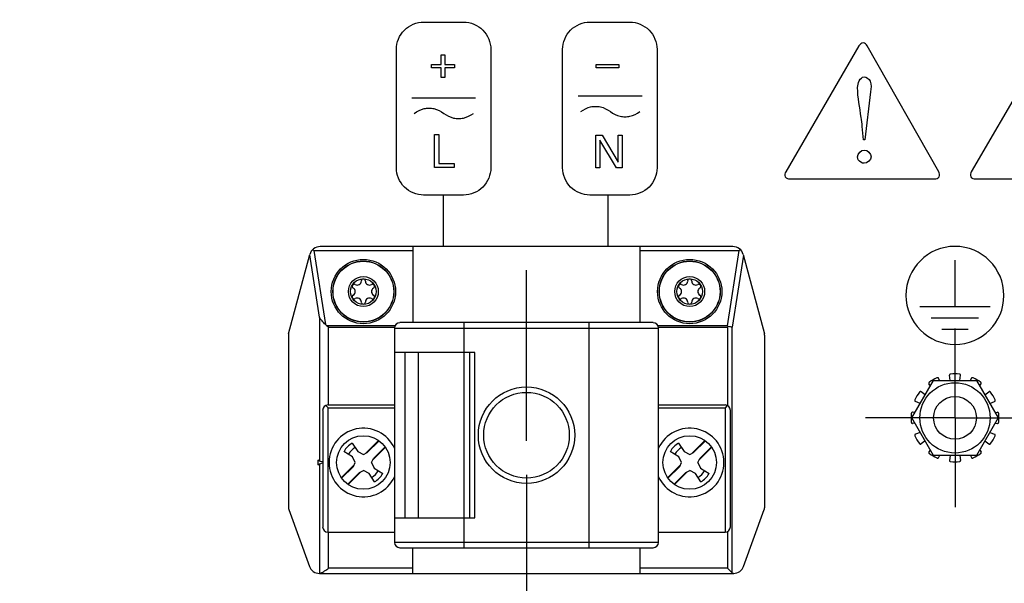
# Model space of a CAD drawing. Header units: inches. Extents: x 0 to 34, y 0 to 22.
# Tile 25 of 55: x 19.6 to 21.4, y 12.4 to 13.4. Entities that reach past the tile are written whole.
import ezdxf

# ---------------------------------------------------------------- set-up
doc = ezdxf.new("R2010")
doc.units = ezdxf.units.IN
doc.header["$LTSCALE"] = 1.87
doc.header["$MEASUREMENT"] = 0
doc.linetypes.add('CENTER', pattern=[0.6, 0.375, -0.075, 0.075, -0.075])
doc.layers.get('0').update_dxf_attribs({"linetype": 'CONTINUOUS'})
for name, color, linetype in [('02___PRT_ALL_AXES', 7, 'CONTINUOUS'), ('DEFAULT_1', 7, 'CENTER'), ('DIMENSIONS', 7, 'CONTINUOUS')]:
    doc.layers.add(name, color=color, linetype=linetype)
doc.styles.get("Standard").update_dxf_attribs({"font": 'txt', "width": 0.8})
doc.dimstyles.new('DIMSTYLE_1', dxfattribs={"dimtxt": 0.125, "dimasz": 0.18, "dimexe": 0.125, "dimexo": 0.0625, "dimgap": 0.09, "dimtad": 0, "dimtih": 1, "dimtoh": 1, "dimlfac": 2, "dimzin": 4, "dimdsep": 46, "dimtxsty": 'STANDARD', "dimblk": '_FILLED', "dimblk1": '_FILLED', "dimblk2": '_FILLED', "dimcen": 0.09, "dimadec": 0, "dimazin": 0, "dimtfac": 1, "dimtofl": 0, "dimtmove": 0, "dimatfit": 3, "dimldrblk": '_FILLED', "dimfxl": 1, "dimtolj": 1, "dimtzin": 4, "dimarcsym": 0})

# ---------------------------------------------------------------- blocks, each defined once
blk = doc.blocks.new('*D2')
at = {"layer": 'DIMENSIONS', "color": 2, "linetype": 'CONTINUOUS'}
blk.add_line((20.971, 14.0679), (12.1914, 14.0679), dxfattribs=at)
at = {"layer": 'DIMENSIONS', "color": 2, "linetype": 'CONTINUOUS', "insert": (12.1289, 14.1304), "char_height": 0.125, "width": 1.625, "attachment_point": 3, "line_spacing_factor": 0.9}
blk.add_mtext('2X 70.00{\\Ftxt.shx;\\W1.000000;\\H0.125000; }[2.756]', dxfattribs=at)
blk = doc.blocks.new('_FILLED')
at = {"color": 0, "linetype": 'BYBLOCK'}
blk.add_solid([(0, 0), (-1, 0.174), (-1, -0.174)], dxfattribs=at)
blk = doc.blocks.new('*D6')
at = {"layer": 'DIMENSIONS', "color": 2, "linetype": 'CONTINUOUS'}
blk.add_line((20.4859, 12.5852), (20.4859, 11.1855), dxfattribs=at)
at = {"layer": 'DIMENSIONS', "color": 2, "linetype": 'CONTINUOUS', "insert": (20.4234, 11.123), "char_height": 0.125, "width": 1.325, "attachment_point": 3, "rotation": 90, "line_spacing_factor": 0.9}
blk.add_mtext('80.61{\\Ftxt.shx;\\W1.000000;\\H0.125000; }[3.173]', dxfattribs=at)

msp = doc.modelspace()

# ---------------------------------------------------------------- linework, layer by layer
at = {"color": 40, "linetype": 'CONTINUOUS'}
for p, q in [((20.2967, 13.4169), (20.3703, 13.4169)), ((20.6022, 13.4169), (20.6758, 13.4169)), ((20.2467, 13.1492), (20.2467, 13.3669)), ((20.4203, 13.3669), (20.4203, 13.1492)), ((20.5522, 13.1492), (20.5522, 13.3669)), ((20.7258, 13.3669), (20.7258, 13.1492)), ((21.0971, 13.3732), (20.9627, 13.142)), ((21.2437, 13.1421), (21.1125, 13.3731)), ((21.4381, 13.3732), (21.3036, 13.142)), ((20.3288, 13.357), (20.3358, 13.357)), ((20.3288, 13.3393), (20.3288, 13.357)), ((20.3358, 13.357), (20.3358, 13.3393)), ((20.3111, 13.3393), (20.3288, 13.3393)), ((20.3111, 13.3329), (20.3111, 13.3393)), ((20.3288, 13.3329), (20.3111, 13.3329)), ((20.3288, 13.3151), (20.3288, 13.3329)), ((20.3358, 13.3393), (20.3536, 13.3393)), ((20.3536, 13.3329), (20.3358, 13.3329)), ((20.3358, 13.3329), (20.3358, 13.3151)), ((20.3536, 13.3393), (20.3536, 13.3329)), ((20.6137, 13.339), (20.6554, 13.339)), ((20.6137, 13.333), (20.6137, 13.339)), ((20.6554, 13.333), (20.6137, 13.333)), ((20.6554, 13.339), (20.6554, 13.333)), ((20.3358, 13.3151), (20.3288, 13.3151)), ((21.1186, 13.289), (21.1082, 13.2004)), ((20.2749, 13.278), (20.3923, 13.278)), ((20.581, 13.2813), (20.6984, 13.2813)), ((21.1052, 13.2004), (21.1031, 13.2254)), ((20.3167, 13.2102), (20.3249, 13.2102)), ((20.3167, 13.15), (20.3167, 13.2102)), ((20.3249, 13.2102), (20.3249, 13.1574)), ((20.6131, 13.2092), (20.6247, 13.2092)), ((20.6131, 13.1491), (20.6131, 13.2092)), ((20.6513, 13.1491), (20.6207, 13.2001)), ((20.6207, 13.2001), (20.6207, 13.1491)), ((20.6247, 13.2092), (20.6543, 13.1595)), ((20.6543, 13.2092), (20.6619, 13.2092)), ((20.6543, 13.1595), (20.6543, 13.2092)), ((20.6619, 13.2092), (20.6619, 13.1491)), ((21.1082, 13.2004), (21.1052, 13.2004)), ((20.3529, 13.15), (20.3167, 13.15)), ((20.3249, 13.1574), (20.3529, 13.1574)), ((20.3529, 13.1574), (20.3529, 13.15)), ((20.6207, 13.1491), (20.6131, 13.1491)), ((20.6619, 13.1491), (20.6513, 13.1491)), ((20.9703, 13.1287), (21.2359, 13.1287)), ((21.3113, 13.1287), (21.5769, 13.1287)), ((20.3703, 13.0992), (20.2967, 13.0992)), ((20.3328, 13.0992), (20.3328, 13.0045)), ((20.6758, 13.0992), (20.6022, 13.0992)), ((20.6355, 13.0992), (20.6355, 13.0045)), ((21.2736, 12.9795), (21.2736, 12.8942)), ((21.2088, 12.8942), (21.3385, 12.8942)), ((21.23, 12.8736), (21.3172, 12.8736)), ((21.2493, 12.853), (21.2979, 12.853))]:
    msp.add_line(p, q, dxfattribs=at)
at = {"color": 7, "linetype": 'CONTINUOUS'}
for p, q in [((20.8653, 13.0045), (20.1065, 13.0045)), ((20.2768, 13.0045), (20.2768, 12.8648)), ((20.695, 12.8648), (20.695, 13.0045)), ((20.0484, 12.8442), (20.0875, 12.99)), ((20.105, 12.8747), (20.0873, 12.9893)), ((20.095, 12.9973), (20.2768, 12.9973)), ((20.095, 12.9973), (20.116, 12.8612)), ((20.695, 12.9973), (20.8771, 12.9973)), ((20.8557, 12.8589), (20.8771, 12.9973)), ((20.8847, 12.9885), (20.8642, 12.8563)), ((20.8843, 12.99), (20.9234, 12.8442)), ((20.105, 12.8747), (20.105, 12.6105)), ((20.244, 12.8589), (20.1185, 12.8589)), ((20.1221, 12.8563), (20.2433, 12.8563)), ((20.1221, 12.7135), (20.1221, 12.8563)), ((20.2432, 12.8549), (20.7286, 12.8549)), ((20.2432, 12.8549), (20.2432, 12.4612)), ((20.7188, 12.8648), (20.253, 12.8648)), ((20.3711, 12.4514), (20.3711, 12.8648)), ((20.6007, 12.8648), (20.6007, 12.4514)), ((20.8557, 12.8589), (20.7278, 12.8589)), ((20.7285, 12.8563), (20.8557, 12.8563)), ((20.7286, 12.4612), (20.7286, 12.8549)), ((20.8569, 12.8575), (20.8557, 12.8563)), ((20.8557, 12.8563), (20.8557, 12.7122)), ((20.8642, 12.4055), (20.8642, 12.8563)), ((20.0481, 12.8416), (20.0481, 12.5249)), ((20.9237, 12.8416), (20.9237, 12.5249)), ((20.3908, 12.8097), (20.2432, 12.8097)), ((20.2629, 12.5065), (20.2629, 12.8097)), ((20.2865, 12.8097), (20.2865, 12.5065)), ((20.381, 12.8097), (20.381, 12.5065)), ((20.3908, 12.5065), (20.3908, 12.8097)), ((21.2452, 12.7588), (21.2435, 12.7627)), ((21.2646, 12.7588), (21.2634, 12.7681)), ((21.2828, 12.7588), (21.284, 12.7681)), ((21.3022, 12.7588), (21.3039, 12.7627)), ((21.1941, 12.6899), (21.2339, 12.7588)), ((21.2283, 12.7491), (21.2257, 12.7525)), ((21.2339, 12.7588), (21.3135, 12.7588)), ((21.3135, 12.7588), (21.3532, 12.6899)), ((21.3191, 12.7491), (21.3217, 12.7525)), ((21.2186, 12.7322), (21.2112, 12.7379)), ((21.3288, 12.7322), (21.3362, 12.7379)), ((20.1209, 12.7083), (20.1167, 12.7125)), ((20.2432, 12.7135), (20.1209, 12.7135)), ((20.8509, 12.7135), (20.7286, 12.7135)), ((20.8551, 12.7125), (20.8509, 12.7083)), ((21.2095, 12.7165), (21.2009, 12.7201)), ((21.3379, 12.7165), (21.3465, 12.7201)), ((20.1111, 12.7037), (20.1111, 12.4898)), ((20.1209, 12.7083), (20.2432, 12.7083)), ((20.1209, 12.4799), (20.1209, 12.7083)), ((20.7286, 12.7083), (20.8509, 12.7083)), ((20.8509, 12.7083), (20.8509, 12.4799)), ((20.8607, 12.4898), (20.8607, 12.7037)), ((21.1998, 12.6997), (21.1955, 12.7002)), ((21.3476, 12.6997), (21.3518, 12.7002)), ((21.2339, 12.621), (21.1941, 12.6899)), ((21.1998, 12.6802), (21.1955, 12.6796)), ((21.3532, 12.6899), (21.3135, 12.621)), ((21.3476, 12.6802), (21.3518, 12.6796)), ((21.2095, 12.6633), (21.2009, 12.6598)), ((21.3379, 12.6633), (21.3465, 12.6598)), ((20.1655, 12.6435), (20.1755, 12.6279)), ((20.2139, 12.6484), (20.1904, 12.6249)), ((20.1932, 12.6263), (20.2147, 12.6478)), ((20.2258, 12.6367), (20.2043, 12.6152)), ((20.7655, 12.6435), (20.7755, 12.6279)), ((20.8139, 12.6484), (20.7904, 12.6249)), ((20.7932, 12.6263), (20.8147, 12.6478)), ((20.8258, 12.6367), (20.8043, 12.6152)), ((21.2186, 12.6476), (21.2112, 12.6419)), ((21.3288, 12.6476), (21.3362, 12.6419)), ((20.1659, 12.6183), (20.1503, 12.6283)), ((20.1711, 12.6079), (20.1659, 12.6183)), ((20.1755, 12.6279), (20.1859, 12.6227)), ((20.1859, 12.6227), (20.1932, 12.6263)), ((20.2029, 12.6124), (20.2264, 12.6359)), ((20.7659, 12.6183), (20.7503, 12.6283)), ((20.7711, 12.6079), (20.7659, 12.6183)), ((20.7755, 12.6279), (20.7859, 12.6227)), ((20.7859, 12.6227), (20.7932, 12.6263)), ((20.8029, 12.6124), (20.8264, 12.6359)), ((21.2283, 12.6308), (21.2257, 12.6274)), ((21.3135, 12.621), (21.2339, 12.621)), ((21.2452, 12.621), (21.2435, 12.6171)), ((21.2646, 12.621), (21.2634, 12.6118)), ((21.2828, 12.621), (21.284, 12.6118)), ((21.3022, 12.621), (21.3039, 12.6171)), ((21.3191, 12.6308), (21.3217, 12.6274)), ((20.105, 12.6105), (20.1022, 12.6119)), ((20.1022, 12.6119), (20.1022, 12.6039)), ((20.1022, 12.6039), (20.105, 12.6053)), ((20.105, 12.6053), (20.105, 12.4042)), ((20.1689, 12.6034), (20.1454, 12.5799)), ((20.146, 12.5791), (20.1675, 12.6006)), ((20.1675, 12.6006), (20.1711, 12.6079)), ((20.2007, 12.6079), (20.2043, 12.6152)), ((20.2007, 12.6079), (20.2059, 12.5975)), ((20.7689, 12.6034), (20.7454, 12.5799)), ((20.746, 12.5791), (20.7675, 12.6006)), ((20.7675, 12.6006), (20.7711, 12.6079)), ((20.8007, 12.6079), (20.8043, 12.6152)), ((20.8007, 12.6079), (20.8059, 12.5975)), ((20.1571, 12.568), (20.1786, 12.5894)), ((20.1579, 12.5674), (20.1814, 12.5909)), ((20.1786, 12.5894), (20.1859, 12.5931)), ((20.1963, 12.5879), (20.1859, 12.5931)), ((20.2063, 12.5723), (20.1963, 12.5879)), ((20.2059, 12.5975), (20.2215, 12.5875)), ((20.7571, 12.568), (20.7786, 12.5894)), ((20.7579, 12.5674), (20.7814, 12.5909)), ((20.7786, 12.5894), (20.7859, 12.5931)), ((20.7963, 12.5879), (20.7859, 12.5931)), ((20.8063, 12.5723), (20.7963, 12.5879)), ((20.8059, 12.5975), (20.8215, 12.5875)), ((20.0487, 12.5215), (20.0867, 12.4171)), ((20.8851, 12.4171), (20.9231, 12.5215)), ((20.2432, 12.5065), (20.3908, 12.5065)), ((20.1209, 12.4799), (20.2432, 12.4799)), ((20.1221, 12.414), (20.1221, 12.4799)), ((20.7286, 12.4799), (20.8509, 12.4799)), ((20.8557, 12.4812), (20.8557, 12.414)), ((20.7286, 12.4612), (20.2432, 12.4612)), ((20.253, 12.4514), (20.7188, 12.4514)), ((20.2768, 12.4042), (20.2768, 12.4514)), ((20.695, 12.4042), (20.695, 12.4514)), ((20.1051, 12.4041), (20.1064, 12.4044)), ((20.1051, 12.4042), (20.8667, 12.4042)), ((20.1064, 12.4044), (20.1081, 12.405)), ((20.2768, 12.414), (20.1221, 12.414)), ((20.8557, 12.414), (20.695, 12.414)), ((20.8557, 12.414), (20.8642, 12.4055))]:
    msp.add_line(p, q, dxfattribs=at)
for centre, radius in [((20.1859, 12.9219), 0.0591), ((20.7859, 12.9219), 0.0591), ((20.1859, 12.9219), 0.0561), ((20.1859, 12.9219), 0.0558), ((20.7859, 12.9219), 0.0561), ((20.7859, 12.9219), 0.0558), ((20.1859, 12.9219), 0.0235), ((20.7859, 12.9219), 0.0235), ((20.4859, 12.6581), 0.0886), ((21.2737, 12.6899), 0.0646), ((20.4859, 12.6581), 0.0787), ((21.2737, 12.6899), 0.0394), ((20.1859, 12.6079), 0.0492), ((20.7859, 12.6079), 0.0492)]:
    msp.add_circle(centre, radius, dxfattribs=at)
for centre, radius, start, end in [((20.1065, 12.9849), 0.0197, 90, 165), ((20.0263, 12.9148), 0.1073, 50.2143, 51.7039), ((20.8653, 12.9849), 0.0197, 15, 90), ((20.9462, 12.9143), 0.1079, 128.4255, 129.7828), ((20.1859, 12.9412), 0.00374, 0.7228, 179.2772), ((20.7859, 12.9412), 0.00374, 0.7228, 179.2772), ((20.1692, 12.9315), 0.00374, 60.7228, 239.2772), ((20.1635, 12.9219), 0.00748, 300.7228, 59.2772), ((20.1747, 12.9413), 0.00748, 240.7228, 359.2772), ((20.1971, 12.9413), 0.00748, 180.7228, 299.2772), ((20.2026, 12.9315), 0.00374, 300.7228, 119.2772), ((20.2083, 12.9219), 0.00748, 120.7228, 239.2772), ((20.7692, 12.9315), 0.00374, 60.7228, 239.2772), ((20.7635, 12.9219), 0.00748, 300.7228, 59.2772), ((20.7747, 12.9413), 0.00748, 240.7228, 359.2772), ((20.7971, 12.9413), 0.00748, 180.7228, 299.2772), ((20.8026, 12.9315), 0.00374, 300.7228, 119.2772), ((20.8083, 12.9219), 0.00748, 120.7228, 239.2772), ((20.1692, 12.9122), 0.00374, 120.7228, 299.2772), ((20.1747, 12.9024), 0.00748, 0.7228, 119.2772), ((20.1971, 12.9024), 0.00748, 60.7228, 179.2772), ((20.2026, 12.9122), 0.00374, 240.7228, 59.2772), ((20.7692, 12.9122), 0.00374, 120.7228, 299.2772), ((20.7747, 12.9024), 0.00748, 0.7228, 119.2772), ((20.7971, 12.9024), 0.00748, 60.7228, 179.2772), ((20.8026, 12.9122), 0.00374, 240.7228, 59.2772), ((20.1859, 12.9026), 0.00374, 180.7228, 359.2772), ((20.7859, 12.9026), 0.00374, 180.7228, 359.2772), ((19.7071, 12.2708), 0.7176, 54.6741, 55.0274), ((20.253, 12.8549), 0.00984, 90, 180), ((20.7188, 12.8549), 0.00984, 0, 90), ((20.7828, 12.7938), 0.0977, 40.6732, 41.7313), ((20.0579, 12.8416), 0.00984, 165, 180), ((20.9139, 12.8416), 0.00984, 0, 15), ((21.2737, 12.6899), 0.0807, 114.2751, 125.7249), ((21.2737, 12.6899), 0.0807, 84.2751, 95.7249), ((21.2737, 12.6899), 0.0807, 54.2751, 65.7249), ((21.2737, 12.6899), 0.0807, 144.2751, 155.7249), ((21.2737, 12.6899), 0.0807, 24.2751, 35.7249), ((20.1209, 12.7037), 0.00984, 90, 180), ((20.8509, 12.7037), 0.00984, 0, 90), ((21.2737, 12.6899), 0.0807, 174.2751, 185.7249), ((21.2737, 12.6899), 0.0807, 354.2751, 5.7249), ((20.1859, 12.6079), 0.063, 24.5019, 335.4925), ((20.7859, 12.6079), 0.063, 204.5019, 155.4925), ((21.2737, 12.6899), 0.0807, 204.2751, 215.7249), ((21.2737, 12.6899), 0.0807, 324.2751, 335.7249), ((20.1859, 12.6079), 0.041, 119.8486, 150.1514), ((20.7859, 12.6079), 0.041, 119.8486, 150.1514), ((20.1859, 12.6079), 0.0312, 118.9298, 151.0702), ((20.7859, 12.6079), 0.0312, 118.9298, 151.0702), ((21.2737, 12.6899), 0.0807, 234.2751, 245.7249), ((21.2737, 12.6899), 0.0807, 294.2751, 305.7249), ((21.2737, 12.6899), 0.0807, 264.2751, 275.7249), ((20.1859, 12.6079), 0.0312, 298.9298, 331.0702), ((20.1859, 12.6079), 0.041, 299.8486, 330.1514), ((20.7859, 12.6079), 0.0312, 298.9298, 331.0702), ((20.7859, 12.6079), 0.041, 299.8486, 330.1514), ((20.0579, 12.5249), 0.00984, 180, 200), ((20.9139, 12.5249), 0.00984, 340, 360), ((20.1209, 12.4898), 0.00984, 180, 270), ((20.8509, 12.4898), 0.00984, 270, 360), ((20.253, 12.4612), 0.00984, 180, 270), ((20.7188, 12.4612), 0.00984, 270, 360), ((20.1052, 12.4238), 0.0197, 200, 270), ((20.105, 12.4077), 0.00354, 270.804, 272.5336), ((20.8666, 12.4238), 0.0197, 270.1681, 340)]:
    msp.add_arc(centre, radius, start, end, dxfattribs=at)
at = {"color": 40, "linetype": 'CONTINUOUS'}
for centre, start, end in [((21.2736, 12.9149), 0.0029, 179.9991), ((21.2736, 12.9148), 179.9957, 269.9999), ((21.2736, 12.9148), 270.0061, 0.0023)]:
    msp.add_arc(centre, 0.09, start, end, dxfattribs=at)
at = {"color": 7, "linetype": 'CONTINUOUS'}
msp.add_ellipse((20.8671, 12.414), major_axis=(0, 0.00984), ratio=0.57735, start_param=2.617994, end_param=3.116705, dxfattribs=at)
at = {"color": 40, "linetype": 'CONTINUOUS'}
for points, knots in [([(20.2467, 13.3669), (20.2467, 13.3796), (20.2574, 13.4061), (20.2839, 13.4169), (20.2967, 13.4169)], [0, 0, 0, 0, 0.500006, 1, 1, 1, 1]), ([(20.3703, 13.4169), (20.383, 13.4169), (20.4095, 13.4061), (20.4203, 13.3796), (20.4203, 13.3669)], [0, 0, 0, 0, 0.500006, 1, 1, 1, 1]), ([(20.5522, 13.3669), (20.5522, 13.3796), (20.563, 13.4061), (20.5895, 13.4169), (20.6022, 13.4169)], [0, 0, 0, 0, 0.500006, 1, 1, 1, 1]), ([(20.6758, 13.4169), (20.6886, 13.4169), (20.7151, 13.4061), (20.7258, 13.3796), (20.7258, 13.3669)], [0, 0, 0, 0, 0.500006, 1, 1, 1, 1]), ([(21.1125, 13.3731), (21.111, 13.3758), (21.1049, 13.3814), (21.0987, 13.3759), (21.0971, 13.3732)], [0, 0, 0, 0, 0.499725, 1, 1, 1, 1]), ([(21.1066, 13.3161), (21.1111, 13.3161), (21.1216, 13.3071), (21.1194, 13.2954), (21.1186, 13.289)], [0, 0, 0, 0, 0.410928, 1, 1, 1, 1]), ([(21.1031, 13.2254), (21.1027, 13.2309), (21.0998, 13.2546), (21.0946, 13.2782), (21.0946, 13.2966)], [0, 0, 0, 0, 0.231474, 1, 1, 1, 1]), ([(20.2796, 13.2492), (20.285, 13.2531), (20.2939, 13.2581), (20.3037, 13.2587), (20.3067, 13.2587)], [0, 0, 0, 0, 0.689509, 1, 1, 1, 1]), ([(20.3067, 13.2587), (20.3097, 13.2587), (20.3195, 13.2581), (20.3283, 13.2531), (20.3338, 13.2492)], [0, 0, 0, 0, 0.310561, 1, 1, 1, 1]), ([(20.5857, 13.2525), (20.5912, 13.2564), (20.6, 13.2614), (20.6098, 13.262), (20.6128, 13.262)], [0, 0, 0, 0, 0.689509, 1, 1, 1, 1]), ([(20.6128, 13.262), (20.6158, 13.262), (20.6256, 13.2614), (20.6345, 13.2564), (20.64, 13.2525)], [0, 0, 0, 0, 0.310561, 1, 1, 1, 1]), ([(20.64, 13.2525), (20.6454, 13.2487), (20.6543, 13.2437), (20.6641, 13.2431), (20.6671, 13.2431)], [0, 0, 0, 0, 0.689498, 1, 1, 1, 1]), ([(20.6671, 13.2431), (20.6701, 13.2431), (20.6799, 13.2437), (20.6887, 13.2487), (20.6942, 13.2525)], [0, 0, 0, 0, 0.31063, 1, 1, 1, 1]), ([(20.3338, 13.2492), (20.3393, 13.2454), (20.3481, 13.2404), (20.3579, 13.2398), (20.3609, 13.2398)], [0, 0, 0, 0, 0.689564, 1, 1, 1, 1]), ([(20.3609, 13.2398), (20.3639, 13.2398), (20.3737, 13.2404), (20.3826, 13.2454), (20.3881, 13.2492)], [0, 0, 0, 0, 0.310697, 1, 1, 1, 1]), ([(21.1068, 13.1576), (21.1026, 13.1576), (21.0957, 13.1612), (21.0946, 13.1675), (21.0946, 13.1694)], [0, 0, 0, 0, 0.690324, 1, 1, 1, 1]), ([(20.2967, 13.0992), (20.2839, 13.0992), (20.2574, 13.1099), (20.2467, 13.1364), (20.2467, 13.1492)], [0, 0, 0, 0, 0.499979, 1, 1, 1, 1]), ([(20.4203, 13.1492), (20.4203, 13.1364), (20.4095, 13.1099), (20.383, 13.0992), (20.3703, 13.0992)], [0, 0, 0, 0, 0.500009, 1, 1, 1, 1]), ([(20.6022, 13.0992), (20.5895, 13.0992), (20.563, 13.1099), (20.5522, 13.1364), (20.5522, 13.1492)], [0, 0, 0, 0, 0.499979, 1, 1, 1, 1]), ([(20.7258, 13.1492), (20.7258, 13.1364), (20.7151, 13.1099), (20.6886, 13.0992), (20.6758, 13.0992)], [0, 0, 0, 0, 0.500009, 1, 1, 1, 1]), ([(20.9627, 13.142), (20.9611, 13.1393), (20.9593, 13.1312), (20.9672, 13.1287), (20.9703, 13.1287)], [0, 0, 0, 0, 0.499894, 1, 1, 1, 1]), ([(21.2359, 13.1287), (21.2391, 13.1287), (21.2469, 13.1312), (21.2453, 13.1393), (21.2437, 13.1421)], [0, 0, 0, 0, 0.499917, 1, 1, 1, 1]), ([(21.3036, 13.142), (21.3021, 13.1393), (21.3003, 13.1312), (21.3082, 13.1287), (21.3113, 13.1287)], [0, 0, 0, 0, 0.499987, 1, 1, 1, 1])]:
    msp.add_open_spline(points, degree=3, knots=knots, dxfattribs=at)
for points in [[(21.0946, 13.2966), (21.0946, 13.3042), (21.099, 13.3161), (21.1066, 13.3161)], [(21.0946, 13.1694), (21.0946, 13.1752), (21.101, 13.1819), (21.1068, 13.1819)], [(21.1068, 13.1819), (21.1128, 13.1819), (21.1196, 13.1753), (21.1196, 13.1694)], [(21.1196, 13.1694), (21.1196, 13.1636), (21.1126, 13.1576), (21.1068, 13.1576)]]:
    msp.add_open_spline(points, degree=3, dxfattribs=at)
at = {"color": 7, "linetype": 'CONTINUOUS'}
for points, knots in [([(20.116, 12.8612), (20.1141, 12.8635), (20.1101, 12.8678), (20.1064, 12.8724), (20.105, 12.8747)], [0, 0, 0, 0, 0.534875, 1, 1, 1, 1]), ([(20.8642, 12.8563), (20.8632, 12.8566), (20.8608, 12.8571), (20.8583, 12.8574), (20.8569, 12.8575)], [0, 0, 0, 0, 0.424692, 1, 1, 1, 1]), ([(21.2435, 12.7627), (21.2434, 12.7629), (21.2431, 12.7634), (21.2424, 12.7637), (21.2415, 12.7638), (21.2408, 12.7636), (21.2405, 12.7635)], [0, 0, 0, 0, 0.197182, 0.420032, 0.688344, 1, 1, 1, 1]), ([(21.2656, 12.7702), (21.2653, 12.7702), (21.2646, 12.77), (21.2639, 12.7695), (21.2634, 12.7688), (21.2634, 12.7683), (21.2634, 12.7681)], [0, 0, 0, 0, 0.311655, 0.579964, 0.802815, 1, 1, 1, 1]), ([(21.284, 12.7681), (21.284, 12.7683), (21.284, 12.7688), (21.2835, 12.7695), (21.2828, 12.77), (21.2821, 12.7702), (21.2817, 12.7702)], [0, 0, 0, 0, 0.197182, 0.420032, 0.688344, 1, 1, 1, 1]), ([(21.3069, 12.7635), (21.3065, 12.7636), (21.3059, 12.7638), (21.305, 12.7637), (21.3042, 12.7634), (21.3039, 12.7629), (21.3039, 12.7627)], [0, 0, 0, 0, 0.311655, 0.579964, 0.802815, 1, 1, 1, 1]), ([(21.2266, 12.7554), (21.2263, 12.7552), (21.2258, 12.7548), (21.2254, 12.7539), (21.2254, 12.7531), (21.2256, 12.7526), (21.2257, 12.7525)], [0, 0, 0, 0, 0.311655, 0.579964, 0.802814, 1, 1, 1, 1]), ([(21.3217, 12.7525), (21.3218, 12.7526), (21.322, 12.7531), (21.322, 12.7539), (21.3216, 12.7548), (21.3211, 12.7552), (21.3208, 12.7554)], [0, 0, 0, 0, 0.197182, 0.420032, 0.688344, 1, 1, 1, 1]), ([(21.2112, 12.7379), (21.211, 12.738), (21.2105, 12.7382), (21.2097, 12.7382), (21.2089, 12.7378), (21.2084, 12.7373), (21.2082, 12.737)], [0, 0, 0, 0, 0.197182, 0.420032, 0.688344, 1, 1, 1, 1]), ([(21.3392, 12.737), (21.339, 12.7373), (21.3385, 12.7378), (21.3377, 12.7382), (21.3369, 12.7382), (21.3364, 12.738), (21.3362, 12.7379)], [0, 0, 0, 0, 0.311655, 0.579964, 0.802815, 1, 1, 1, 1]), ([(21.2001, 12.7231), (21.2, 12.7228), (21.1998, 12.7221), (21.1999, 12.7212), (21.2003, 12.7205), (21.2007, 12.7202), (21.2009, 12.7201)], [0, 0, 0, 0, 0.311655, 0.579964, 0.802814, 1, 1, 1, 1]), ([(21.3465, 12.7201), (21.3467, 12.7202), (21.3471, 12.7205), (21.3475, 12.7212), (21.3476, 12.7221), (21.3474, 12.7228), (21.3473, 12.7231)], [0, 0, 0, 0, 0.197182, 0.420032, 0.688344, 1, 1, 1, 1]), ([(21.1955, 12.7002), (21.1953, 12.7002), (21.1948, 12.7002), (21.1941, 12.6997), (21.1936, 12.699), (21.1934, 12.6983), (21.1934, 12.698)], [0, 0, 0, 0, 0.197182, 0.420032, 0.688344, 1, 1, 1, 1]), ([(21.354, 12.698), (21.354, 12.6983), (21.3538, 12.699), (21.3532, 12.6997), (21.3526, 12.7002), (21.3521, 12.7002), (21.3518, 12.7002)], [0, 0, 0, 0, 0.311655, 0.579964, 0.802815, 1, 1, 1, 1]), ([(21.1934, 12.6819), (21.1934, 12.6815), (21.1936, 12.6809), (21.1941, 12.6801), (21.1948, 12.6797), (21.1953, 12.6796), (21.1955, 12.6796)], [0, 0, 0, 0, 0.311655, 0.579964, 0.802815, 1, 1, 1, 1]), ([(21.3518, 12.6796), (21.3521, 12.6796), (21.3526, 12.6797), (21.3532, 12.6801), (21.3538, 12.6809), (21.354, 12.6815), (21.354, 12.6819)], [0, 0, 0, 0, 0.197182, 0.420032, 0.688344, 1, 1, 1, 1]), ([(21.2009, 12.6598), (21.2007, 12.6597), (21.2003, 12.6594), (21.1999, 12.6587), (21.1998, 12.6577), (21.2, 12.6571), (21.2001, 12.6567)], [0, 0, 0, 0, 0.197182, 0.420032, 0.688344, 1, 1, 1, 1]), ([(21.3473, 12.6567), (21.3474, 12.6571), (21.3476, 12.6577), (21.3475, 12.6587), (21.3471, 12.6594), (21.3467, 12.6597), (21.3465, 12.6598)], [0, 0, 0, 0, 0.311655, 0.579964, 0.802815, 1, 1, 1, 1]), ([(21.2082, 12.6428), (21.2084, 12.6425), (21.2089, 12.642), (21.2097, 12.6416), (21.2105, 12.6416), (21.211, 12.6418), (21.2112, 12.6419)], [0, 0, 0, 0, 0.311655, 0.579964, 0.802815, 1, 1, 1, 1]), ([(21.3362, 12.6419), (21.3364, 12.6418), (21.3369, 12.6416), (21.3377, 12.6416), (21.3385, 12.642), (21.339, 12.6425), (21.3392, 12.6428)], [0, 0, 0, 0, 0.197182, 0.420032, 0.688344, 1, 1, 1, 1]), ([(21.2257, 12.6274), (21.2256, 12.6272), (21.2254, 12.6268), (21.2254, 12.6259), (21.2258, 12.6251), (21.2263, 12.6246), (21.2266, 12.6244)], [0, 0, 0, 0, 0.197182, 0.420032, 0.688344, 1, 1, 1, 1]), ([(21.3208, 12.6244), (21.3211, 12.6246), (21.3216, 12.6251), (21.322, 12.6259), (21.322, 12.6268), (21.3218, 12.6272), (21.3217, 12.6274)], [0, 0, 0, 0, 0.311655, 0.579964, 0.802815, 1, 1, 1, 1]), ([(20.1111, 12.6088), (20.1105, 12.6089), (20.1084, 12.6093), (20.1064, 12.6099), (20.105, 12.6105)], [0, 0, 0, 0, 0.289772, 1, 1, 1, 1]), ([(20.105, 12.6053), (20.1054, 12.6054), (20.1074, 12.6062), (20.1095, 12.6067), (20.1111, 12.607)], [0, 0, 0, 0, 0.208515, 1, 1, 1, 1]), ([(21.2405, 12.6163), (21.2408, 12.6162), (21.2415, 12.616), (21.2424, 12.6161), (21.2431, 12.6165), (21.2434, 12.6169), (21.2435, 12.6171)], [0, 0, 0, 0, 0.311655, 0.579964, 0.802815, 1, 1, 1, 1]), ([(21.2634, 12.6118), (21.2634, 12.6116), (21.2634, 12.6111), (21.2639, 12.6104), (21.2646, 12.6098), (21.2653, 12.6097), (21.2656, 12.6096)], [0, 0, 0, 0, 0.197182, 0.420032, 0.688344, 1, 1, 1, 1]), ([(21.2817, 12.6096), (21.2821, 12.6097), (21.2828, 12.6098), (21.2835, 12.6104), (21.284, 12.6111), (21.284, 12.6116), (21.284, 12.6118)], [0, 0, 0, 0, 0.311655, 0.579964, 0.802815, 1, 1, 1, 1]), ([(21.3039, 12.6171), (21.3039, 12.6169), (21.3042, 12.6165), (21.305, 12.6161), (21.3059, 12.616), (21.3065, 12.6162), (21.3069, 12.6163)], [0, 0, 0, 0, 0.197182, 0.420032, 0.688344, 1, 1, 1, 1]), ([(20.1081, 12.405), (20.1092, 12.4055), (20.1114, 12.4068), (20.1161, 12.4098), (20.1197, 12.4123), (20.1221, 12.414)], [0, 0, 0, 0, 0.219117, 0.466856, 1, 1, 1, 1])]:
    msp.add_open_spline(points, degree=3, knots=knots, dxfattribs=at)
msp.add_open_spline([(20.1185, 12.8589), (20.1176, 12.8595), (20.1168, 12.8603), (20.116, 12.8612)], degree=3, dxfattribs=at)
at = {"layer": '02___PRT_ALL_AXES', "color": 7, "linetype": 'CENTER'}
for q in [(21.2737, 12.8543), (21.1093, 12.6899), (21.4381, 12.6899), (21.2737, 12.5256)]:
    msp.add_line((21.2737, 12.6899), q, dxfattribs=at)
at = {"layer": '02___PRT_ALL_AXES', "color": 7, "linetype": 'CONTINUOUS'}
for centre in [(20.1859, 12.9219), (20.7859, 12.9219)]:
    msp.add_circle(centre, 0.0275, dxfattribs=at)
at = {"layer": 'DEFAULT_1', "color": 7, "linetype": 'CENTER'}
msp.add_line((20.4859, 12.6477), (20.4859, 12.9612), dxfattribs=at)

# ---------------------------------------------------------------- dimensions: what is measured, and where the dimension line sits
at = {"layer": 'DIMENSIONS', "color": 2, "linetype": 'CONTINUOUS'}
dim = msp.add_ordinate_dim(feature_location=(20.971, 14.0679), offset=(-8.7796, 0), dtype=0, origin=(21.0335, 12.6899), text='2X <>', dimstyle='DIMSTYLE_1', override={"dimtad": 1, "dimtih": 0, "dimtoh": 0}, dxfattribs=at)
dim.commit()
dim.dimension.update_dxf_attribs({"geometry": '*D2', "text_midpoint": (11.3164, 14.0679)})
dim = msp.add_ordinate_dim(feature_location=(20.4859, 12.5852), offset=(0, -1.3998), dtype=1, origin=(18.8992, 12.6477), dimstyle='DIMSTYLE_1', override={"dimtad": 1, "dimtih": 0, "dimtoh": 0}, dxfattribs=at)
dim.commit()
dim.dimension.update_dxf_attribs({"geometry": '*D6', "text_midpoint": (20.4859, 10.4605)})

doc.saveas('drawing.dxf')
